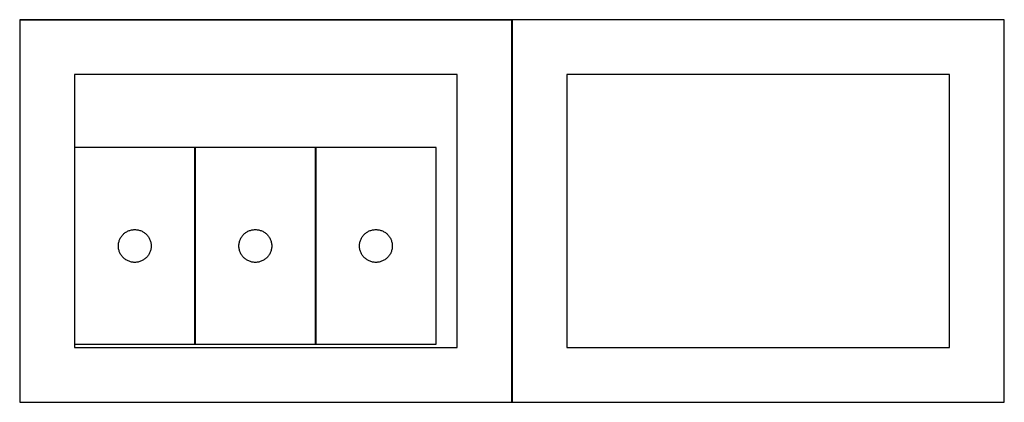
# Model space of a CAD drawing. Header units: millimetres. Extents: x 7 to 1493, y 7 to 2993.
# Tile 3 of 16: x 7 to 907, y 707 to 1057. Entities that reach past the tile are written whole.
import ezdxf

# ---------------------------------------------------------------- set-up
doc = ezdxf.new("R2010")
doc.units = ezdxf.units.MM
doc.layers.add('COMMON', color=5, linetype='CONTINUOUS', true_color=0x0000ff)
doc.layers.add('CUT', color=7, linetype='CONTINUOUS', true_color=0x000000)

msp = doc.modelspace()

# ---------------------------------------------------------------- linework, layer by layer
at = {"layer": 'COMMON'}
for p, q in [((6.524735, 1057.024782), (456.524735, 1057.024782)), ((456.624735, 1056.924782), (456.624735, 706.924782)), ((906.724736, 1057.024783), (456.724736, 1057.024783)), ((166.864862, 939.916673), (166.864862, 759.916673)), ((277.064863, 939.916673), (277.064863, 759.916673)), ((6.524735, 706.824781), (456.524735, 706.824781)), ((456.724736, 706.824781), (906.724736, 706.824781))]:
    msp.add_line(p, q, dxfattribs=at)
at = {"layer": 'CUT'}
for p, q in [((456.524735, 1056.924782), (6.524735, 1056.924782)), ((6.524735, 1056.924782), (6.524735, 706.924782)), ((456.524735, 706.924782), (456.524735, 1056.924782)), ((906.724736, 1056.924782), (456.724736, 1056.924782)), ((456.724736, 1056.924782), (456.724736, 706.924782)), ((906.724736, 706.924782), (906.724736, 1056.924782)), ((406.524735, 1006.924782), (56.524735, 1006.924782)), ((56.524735, 1006.924782), (56.524735, 756.924782)), ((406.524735, 756.924782), (406.524735, 1006.924782)), ((856.724736, 1006.924782), (506.724736, 1006.924782)), ((506.724736, 1006.924782), (506.724736, 756.924782)), ((856.724736, 756.924782), (856.724736, 1006.924782)), ((166.764862, 939.916673), (56.764862, 939.916673)), ((56.764862, 939.916673), (56.764862, 759.916673)), ((166.764862, 759.916673), (166.764862, 939.916673)), ((276.964863, 939.916673), (166.964863, 939.916673)), ((166.964863, 939.916673), (166.964863, 759.916673)), ((276.964863, 759.916673), (276.964863, 939.916673)), ((387.164864, 939.916673), (277.164864, 939.916673)), ((277.164864, 939.916673), (277.164864, 759.916673)), ((387.164864, 759.916673), (387.164864, 939.916673)), ((106.473581, 863.952426), (107.20314, 864.206204)), ((107.20314, 864.206204), (107.944795, 864.422089)), ((107.944795, 864.422089), (108.696581, 864.599509)), ((108.696581, 864.599509), (109.456503, 864.737992)), ((109.456503, 864.737992), (110.222547, 864.837172)), ((110.222547, 864.837172), (110.992681, 864.896785)), ((110.992681, 864.896785), (111.764862, 864.916673)), ((111.764862, 864.916673), (112.537043, 864.896785)), ((112.537043, 864.896785), (113.307177, 864.837172)), ((113.307177, 864.837172), (114.073221, 864.737992)), ((114.073221, 864.737992), (114.833143, 864.599509)), ((114.833143, 864.599509), (115.584929, 864.422089)), ((115.584929, 864.422089), (116.326585, 864.206204)), ((116.326585, 864.206204), (117.056143, 863.952426)), ((216.673582, 863.952426), (217.403141, 864.206204)), ((217.403141, 864.206204), (218.144796, 864.422089)), ((218.144796, 864.422089), (218.896582, 864.599509)), ((218.896582, 864.599509), (219.656504, 864.737992)), ((219.656504, 864.737992), (220.422548, 864.837172)), ((220.422548, 864.837172), (221.192682, 864.896785)), ((221.192682, 864.896785), (221.964863, 864.916673)), ((221.964863, 864.916673), (222.737044, 864.896785)), ((222.737044, 864.896785), (223.507178, 864.837172)), ((223.507178, 864.837172), (224.273222, 864.737992)), ((224.273222, 864.737992), (225.033144, 864.599509)), ((225.033144, 864.599509), (225.78493, 864.422089)), ((225.78493, 864.422089), (226.526586, 864.206204)), ((226.526586, 864.206204), (227.256144, 863.952426)), ((326.873583, 863.952426), (327.603142, 864.206204)), ((327.603142, 864.206204), (328.344797, 864.422089)), ((328.344797, 864.422089), (329.096583, 864.599509)), ((329.096583, 864.599509), (329.856505, 864.737992)), ((329.856505, 864.737992), (330.622549, 864.837172)), ((330.622549, 864.837172), (331.392683, 864.896785)), ((331.392683, 864.896785), (332.164864, 864.916673)), ((332.164864, 864.916673), (332.937045, 864.896785)), ((332.937045, 864.896785), (333.707179, 864.837172)), ((333.707179, 864.837172), (334.473223, 864.737992)), ((334.473223, 864.737992), (335.233145, 864.599509)), ((335.233145, 864.599509), (335.984931, 864.422089)), ((335.984931, 864.422089), (336.726587, 864.206204)), ((336.726587, 864.206204), (337.456145, 863.952426)), ((97.597524, 854.844809), (97.870003, 855.567592)), ((97.870003, 855.567592), (98.179328, 856.275389)), ((98.179328, 856.275389), (98.52468, 856.966325)), ((98.52468, 856.966325), (98.905143, 857.638565)), ((98.905143, 857.638565), (99.319707, 858.290329)), ((99.319707, 858.290329), (99.767273, 858.919888)), ((99.767273, 858.919888), (100.246655, 859.525571)), ((100.246655, 859.525571), (100.756582, 860.105774)), ((100.756582, 860.105774), (101.2957, 860.658956)), ((101.2957, 860.658956), (101.86258, 861.183652)), ((101.86258, 861.183652), (102.45572, 861.678471)), ((102.45572, 861.678471), (103.073546, 862.142099)), ((103.073546, 862.142099), (103.714419, 862.573307)), ((103.714419, 862.573307), (104.376641, 862.970952)), ((104.376641, 862.970952), (105.058455, 863.33398)), ((105.058455, 863.33398), (105.758053, 863.661427)), ((105.758053, 863.661427), (106.473581, 863.952426)), ((117.056143, 863.952426), (117.771671, 863.661427)), ((117.771671, 863.661427), (118.471269, 863.33398)), ((118.471269, 863.33398), (119.153083, 862.970952)), ((119.153083, 862.970952), (119.815305, 862.573307)), ((119.815305, 862.573307), (120.456179, 862.142099)), ((120.456179, 862.142099), (121.074004, 861.678471)), ((121.074004, 861.678471), (121.667144, 861.183652)), ((121.667144, 861.183652), (122.234024, 860.658956)), ((122.234024, 860.658956), (122.773143, 860.105774)), ((122.773143, 860.105774), (123.283069, 859.525571)), ((123.283069, 859.525571), (123.762451, 858.919888)), ((123.762451, 858.919888), (124.210017, 858.290329)), ((124.210017, 858.290329), (124.624581, 857.638565)), ((124.624581, 857.638565), (125.005044, 856.966325)), ((125.005044, 856.966325), (125.350396, 856.275389)), ((125.350396, 856.275389), (125.659722, 855.567592)), ((125.659722, 855.567592), (125.9322, 854.844809)), ((207.797525, 854.844809), (208.070004, 855.567592)), ((208.070004, 855.567592), (208.379329, 856.275389)), ((208.379329, 856.275389), (208.724681, 856.966325)), ((208.724681, 856.966325), (209.105144, 857.638565)), ((209.105144, 857.638565), (209.519708, 858.290329)), ((209.519708, 858.290329), (209.967274, 858.919888)), ((209.967274, 858.919888), (210.446656, 859.525571)), ((210.446656, 859.525571), (210.956583, 860.105774)), ((210.956583, 860.105774), (211.495701, 860.658956)), ((211.495701, 860.658956), (212.062581, 861.183652)), ((212.062581, 861.183652), (212.655721, 861.678471)), ((212.655721, 861.678471), (213.273547, 862.142099)), ((213.273547, 862.142099), (213.91442, 862.573307)), ((213.91442, 862.573307), (214.576642, 862.970952)), ((214.576642, 862.970952), (215.258456, 863.33398)), ((215.258456, 863.33398), (215.958054, 863.661427)), ((215.958054, 863.661427), (216.673582, 863.952426)), ((227.256144, 863.952426), (227.971672, 863.661427)), ((227.971672, 863.661427), (228.67127, 863.33398)), ((228.67127, 863.33398), (229.353084, 862.970952)), ((229.353084, 862.970952), (230.015306, 862.573307)), ((230.015306, 862.573307), (230.65618, 862.142099)), ((230.65618, 862.142099), (231.274005, 861.678471)), ((231.274005, 861.678471), (231.867145, 861.183652)), ((231.867145, 861.183652), (232.434025, 860.658956)), ((232.434025, 860.658956), (232.973144, 860.105774)), ((232.973144, 860.105774), (233.48307, 859.525571)), ((233.48307, 859.525571), (233.962452, 858.919888)), ((233.962452, 858.919888), (234.410018, 858.290329)), ((234.410018, 858.290329), (234.824582, 857.638565)), ((234.824582, 857.638565), (235.205045, 856.966325)), ((235.205045, 856.966325), (235.550397, 856.275389)), ((235.550397, 856.275389), (235.859723, 855.567592)), ((235.859723, 855.567592), (236.132201, 854.844809)), ((317.997526, 854.844809), (318.270005, 855.567592)), ((318.270005, 855.567592), (318.57933, 856.275389)), ((318.57933, 856.275389), (318.924682, 856.966325)), ((318.924682, 856.966325), (319.305145, 857.638565)), ((319.305145, 857.638565), (319.719709, 858.290329)), ((319.719709, 858.290329), (320.167275, 858.919888)), ((320.167275, 858.919888), (320.646657, 859.525571)), ((320.646657, 859.525571), (321.156584, 860.105774)), ((321.156584, 860.105774), (321.695702, 860.658956)), ((321.695702, 860.658956), (322.262582, 861.183652)), ((322.262582, 861.183652), (322.855722, 861.678471)), ((322.855722, 861.678471), (323.473548, 862.142099)), ((323.473548, 862.142099), (324.114421, 862.573307)), ((324.114421, 862.573307), (324.776643, 862.970952)), ((324.776643, 862.970952), (325.458457, 863.33398)), ((325.458457, 863.33398), (326.158055, 863.661427)), ((326.158055, 863.661427), (326.873583, 863.952426)), ((337.456145, 863.952426), (338.171673, 863.661427)), ((338.171673, 863.661427), (338.871271, 863.33398)), ((338.871271, 863.33398), (339.553085, 862.970952)), ((339.553085, 862.970952), (340.215307, 862.573307)), ((340.215307, 862.573307), (340.856181, 862.142099)), ((340.856181, 862.142099), (341.474006, 861.678471)), ((341.474006, 861.678471), (342.067146, 861.183652)), ((342.067146, 861.183652), (342.634026, 860.658956)), ((342.634026, 860.658956), (343.173145, 860.105774)), ((343.173145, 860.105774), (343.683071, 859.525571)), ((343.683071, 859.525571), (344.162453, 858.919888)), ((344.162453, 858.919888), (344.610019, 858.290329)), ((344.610019, 858.290329), (345.024583, 857.638565)), ((345.024583, 857.638565), (345.405046, 856.966325)), ((345.405046, 856.966325), (345.750398, 856.275389)), ((345.750398, 856.275389), (346.059724, 855.567592)), ((346.059724, 855.567592), (346.332202, 854.844809)), ((96.769835, 850.302892), (96.809599, 851.074305)), ((96.769835, 849.530455), (96.769835, 850.302892)), ((96.809599, 848.759042), (96.769835, 849.530455)), ((96.809599, 851.074305), (96.889022, 851.842649)), ((96.889022, 847.990698), (96.809599, 848.759042)), ((96.889022, 851.842649), (97.007893, 852.605885)), ((97.007893, 847.227462), (96.889022, 847.990698)), ((97.007893, 852.605885), (97.165896, 853.36199)), ((97.165896, 846.471357), (97.007893, 847.227462)), ((97.165896, 853.36199), (97.362614, 854.108958)), ((97.362614, 845.724389), (97.165896, 846.471357)), ((97.362614, 854.108958), (97.597524, 854.844809)), ((125.9322, 854.844809), (126.16711, 854.108958)), ((126.16711, 854.108958), (126.363828, 853.36199)), ((126.363828, 846.471357), (126.16711, 845.724389)), ((126.363828, 853.36199), (126.521831, 852.605885)), ((126.521831, 847.227462), (126.363828, 846.471357)), ((126.521831, 852.605885), (126.640702, 851.842649)), ((126.640702, 847.990698), (126.521831, 847.227462)), ((126.640702, 851.842649), (126.720125, 851.074305)), ((126.720125, 848.759042), (126.640702, 847.990698)), ((126.720125, 851.074305), (126.759889, 850.302892)), ((126.759889, 849.530455), (126.720125, 848.759042)), ((126.759889, 850.302892), (126.759889, 849.530455)), ((206.969836, 850.302892), (207.0096, 851.074305)), ((206.969836, 849.530455), (206.969836, 850.302892)), ((207.0096, 848.759042), (206.969836, 849.530455)), ((207.0096, 851.074305), (207.089023, 851.842649)), ((207.089023, 847.990698), (207.0096, 848.759042)), ((207.089023, 851.842649), (207.207894, 852.605885)), ((207.207894, 847.227462), (207.089023, 847.990698)), ((207.207894, 852.605885), (207.365897, 853.36199)), ((207.365897, 846.471357), (207.207894, 847.227462)), ((207.365897, 853.36199), (207.562615, 854.108958)), ((207.562615, 845.724389), (207.365897, 846.471357)), ((207.562615, 854.108958), (207.797525, 854.844809)), ((236.132201, 854.844809), (236.367111, 854.108958)), ((236.367111, 854.108958), (236.563829, 853.36199)), ((236.563829, 846.471357), (236.367111, 845.724389)), ((236.563829, 853.36199), (236.721832, 852.605885)), ((236.721832, 847.227462), (236.563829, 846.471357)), ((236.721832, 852.605885), (236.840703, 851.842649)), ((236.840703, 847.990698), (236.721832, 847.227462)), ((236.840703, 851.842649), (236.920126, 851.074305)), ((236.920126, 848.759042), (236.840703, 847.990698)), ((236.920126, 851.074305), (236.95989, 850.302892)), ((236.95989, 849.530455), (236.920126, 848.759042)), ((236.95989, 850.302892), (236.95989, 849.530455)), ((317.169837, 850.302892), (317.209601, 851.074305)), ((317.169837, 849.530455), (317.169837, 850.302892)), ((317.209601, 848.759042), (317.169837, 849.530455)), ((317.209601, 851.074305), (317.289024, 851.842649)), ((317.289024, 847.990698), (317.209601, 848.759042)), ((317.289024, 851.842649), (317.407895, 852.605885)), ((317.407895, 847.227462), (317.289024, 847.990698)), ((317.407895, 852.605885), (317.565898, 853.36199)), ((317.565898, 846.471357), (317.407895, 847.227462)), ((317.565898, 853.36199), (317.762616, 854.108958)), ((317.762616, 845.724389), (317.565898, 846.471357)), ((317.762616, 854.108958), (317.997526, 854.844809)), ((346.332202, 854.844809), (346.567112, 854.108958)), ((346.567112, 854.108958), (346.76383, 853.36199)), ((346.76383, 846.471357), (346.567112, 845.724389)), ((346.76383, 853.36199), (346.921833, 852.605885)), ((346.921833, 847.227462), (346.76383, 846.471357)), ((346.921833, 852.605885), (347.040704, 851.842649)), ((347.040704, 847.990698), (346.921833, 847.227462)), ((347.040704, 851.842649), (347.120127, 851.074305)), ((347.120127, 848.759042), (347.040704, 847.990698)), ((347.120127, 851.074305), (347.159891, 850.302892)), ((347.159891, 849.530455), (347.120127, 848.759042)), ((347.159891, 850.302892), (347.159891, 849.530455)), ((97.597524, 844.988538), (97.362614, 845.724389)), ((97.870003, 844.265755), (97.597524, 844.988538)), ((98.179328, 843.557958), (97.870003, 844.265755)), ((98.52468, 842.867022), (98.179328, 843.557958)), ((98.905143, 842.194781), (98.52468, 842.867022)), ((99.319707, 841.543018), (98.905143, 842.194781)), ((99.767273, 840.913459), (99.319707, 841.543018)), ((100.246655, 840.307776), (99.767273, 840.913459)), ((100.756582, 839.727573), (100.246655, 840.307776)), ((101.2957, 839.174391), (100.756582, 839.727573)), ((101.86258, 838.649694), (101.2957, 839.174391)), ((102.45572, 838.154876), (101.86258, 838.649694)), ((103.073546, 837.691248), (102.45572, 838.154876)), ((103.714419, 837.26004), (103.073546, 837.691248)), ((104.376641, 836.862395), (103.714419, 837.26004)), ((119.815305, 837.26004), (119.153083, 836.862395)), ((120.456179, 837.691248), (119.815305, 837.26004)), ((121.074004, 838.154876), (120.456179, 837.691248)), ((121.667144, 838.649694), (121.074004, 838.154876)), ((122.234024, 839.174391), (121.667144, 838.649694)), ((122.773143, 839.727573), (122.234024, 839.174391)), ((123.283069, 840.307776), (122.773143, 839.727573)), ((123.762451, 840.913459), (123.283069, 840.307776)), ((124.210017, 841.543018), (123.762451, 840.913459)), ((124.624581, 842.194781), (124.210017, 841.543018)), ((125.005044, 842.867022), (124.624581, 842.194781)), ((125.350396, 843.557958), (125.005044, 842.867022)), ((125.659722, 844.265755), (125.350396, 843.557958)), ((125.9322, 844.988538), (125.659722, 844.265755)), ((126.16711, 845.724389), (125.9322, 844.988538)), ((207.797525, 844.988538), (207.562615, 845.724389)), ((208.070004, 844.265755), (207.797525, 844.988538)), ((208.379329, 843.557958), (208.070004, 844.265755)), ((208.724681, 842.867022), (208.379329, 843.557958)), ((209.105144, 842.194781), (208.724681, 842.867022)), ((209.519708, 841.543018), (209.105144, 842.194781)), ((209.967274, 840.913459), (209.519708, 841.543018)), ((210.446656, 840.307776), (209.967274, 840.913459)), ((210.956583, 839.727573), (210.446656, 840.307776)), ((211.495701, 839.174391), (210.956583, 839.727573)), ((212.062581, 838.649694), (211.495701, 839.174391)), ((212.655721, 838.154876), (212.062581, 838.649694)), ((213.273547, 837.691248), (212.655721, 838.154876)), ((213.91442, 837.26004), (213.273547, 837.691248)), ((214.576642, 836.862395), (213.91442, 837.26004)), ((230.015306, 837.26004), (229.353084, 836.862395)), ((230.65618, 837.691248), (230.015306, 837.26004)), ((231.274005, 838.154876), (230.65618, 837.691248)), ((231.867145, 838.649694), (231.274005, 838.154876)), ((232.434025, 839.174391), (231.867145, 838.649694)), ((232.973144, 839.727573), (232.434025, 839.174391)), ((233.48307, 840.307776), (232.973144, 839.727573)), ((233.962452, 840.913459), (233.48307, 840.307776)), ((234.410018, 841.543018), (233.962452, 840.913459)), ((234.824582, 842.194781), (234.410018, 841.543018)), ((235.205045, 842.867022), (234.824582, 842.194781)), ((235.550397, 843.557958), (235.205045, 842.867022)), ((235.859723, 844.265755), (235.550397, 843.557958)), ((236.132201, 844.988538), (235.859723, 844.265755)), ((236.367111, 845.724389), (236.132201, 844.988538)), ((317.997526, 844.988538), (317.762616, 845.724389)), ((318.270005, 844.265755), (317.997526, 844.988538)), ((318.57933, 843.557958), (318.270005, 844.265755)), ((318.924682, 842.867022), (318.57933, 843.557958)), ((319.305145, 842.194781), (318.924682, 842.867022)), ((319.719709, 841.543018), (319.305145, 842.194781)), ((320.167275, 840.913459), (319.719709, 841.543018)), ((320.646657, 840.307776), (320.167275, 840.913459)), ((321.156584, 839.727573), (320.646657, 840.307776)), ((321.695702, 839.174391), (321.156584, 839.727573)), ((322.262582, 838.649694), (321.695702, 839.174391)), ((322.855722, 838.154876), (322.262582, 838.649694)), ((323.473548, 837.691248), (322.855722, 838.154876)), ((324.114421, 837.26004), (323.473548, 837.691248)), ((324.776643, 836.862395), (324.114421, 837.26004)), ((340.215307, 837.26004), (339.553085, 836.862395)), ((340.856181, 837.691248), (340.215307, 837.26004)), ((341.474006, 838.154876), (340.856181, 837.691248)), ((342.067146, 838.649694), (341.474006, 838.154876)), ((342.634026, 839.174391), (342.067146, 838.649694)), ((343.173145, 839.727573), (342.634026, 839.174391)), ((343.683071, 840.307776), (343.173145, 839.727573)), ((344.162453, 840.913459), (343.683071, 840.307776)), ((344.610019, 841.543018), (344.162453, 840.913459)), ((345.024583, 842.194781), (344.610019, 841.543018)), ((345.405046, 842.867022), (345.024583, 842.194781)), ((345.750398, 843.557958), (345.405046, 842.867022)), ((346.059724, 844.265755), (345.750398, 843.557958)), ((346.332202, 844.988538), (346.059724, 844.265755)), ((346.567112, 845.724389), (346.332202, 844.988538)), ((105.058455, 836.499367), (104.376641, 836.862395)), ((105.758053, 836.17192), (105.058455, 836.499367)), ((106.473581, 835.880921), (105.758053, 836.17192)), ((107.20314, 835.627143), (106.473581, 835.880921)), ((107.944795, 835.411258), (107.20314, 835.627143)), ((108.696581, 835.233838), (107.944795, 835.411258)), ((109.456503, 835.095355), (108.696581, 835.233838)), ((110.222547, 834.996175), (109.456503, 835.095355)), ((110.992681, 834.936562), (110.222547, 834.996175)), ((111.764862, 834.916673), (110.992681, 834.936562)), ((112.537043, 834.936562), (111.764862, 834.916673)), ((113.307177, 834.996175), (112.537043, 834.936562)), ((114.073221, 835.095355), (113.307177, 834.996175)), ((114.833143, 835.233838), (114.073221, 835.095355)), ((115.584929, 835.411258), (114.833143, 835.233838)), ((116.326585, 835.627143), (115.584929, 835.411258)), ((117.056143, 835.880921), (116.326585, 835.627143)), ((117.771671, 836.17192), (117.056143, 835.880921)), ((118.471269, 836.499367), (117.771671, 836.17192)), ((119.153083, 836.862395), (118.471269, 836.499367)), ((215.258456, 836.499367), (214.576642, 836.862395)), ((215.958054, 836.17192), (215.258456, 836.499367)), ((216.673582, 835.880921), (215.958054, 836.17192)), ((217.403141, 835.627143), (216.673582, 835.880921)), ((218.144796, 835.411258), (217.403141, 835.627143)), ((218.896582, 835.233838), (218.144796, 835.411258)), ((219.656504, 835.095355), (218.896582, 835.233838)), ((220.422548, 834.996175), (219.656504, 835.095355)), ((221.192682, 834.936562), (220.422548, 834.996175)), ((221.964863, 834.916673), (221.192682, 834.936562)), ((222.737044, 834.936562), (221.964863, 834.916673)), ((223.507178, 834.996175), (222.737044, 834.936562)), ((224.273222, 835.095355), (223.507178, 834.996175)), ((225.033144, 835.233838), (224.273222, 835.095355)), ((225.78493, 835.411258), (225.033144, 835.233838)), ((226.526586, 835.627143), (225.78493, 835.411258)), ((227.256144, 835.880921), (226.526586, 835.627143)), ((227.971672, 836.17192), (227.256144, 835.880921)), ((228.67127, 836.499367), (227.971672, 836.17192)), ((229.353084, 836.862395), (228.67127, 836.499367)), ((325.458457, 836.499367), (324.776643, 836.862395)), ((326.158055, 836.17192), (325.458457, 836.499367)), ((326.873583, 835.880921), (326.158055, 836.17192)), ((327.603142, 835.627143), (326.873583, 835.880921)), ((328.344797, 835.411258), (327.603142, 835.627143)), ((329.096583, 835.233838), (328.344797, 835.411258)), ((329.856505, 835.095355), (329.096583, 835.233838)), ((330.622549, 834.996175), (329.856505, 835.095355)), ((331.392683, 834.936562), (330.622549, 834.996175)), ((332.164864, 834.916673), (331.392683, 834.936562)), ((332.937045, 834.936562), (332.164864, 834.916673)), ((333.707179, 834.996175), (332.937045, 834.936562)), ((334.473223, 835.095355), (333.707179, 834.996175)), ((335.233145, 835.233838), (334.473223, 835.095355)), ((335.984931, 835.411258), (335.233145, 835.233838)), ((336.726587, 835.627143), (335.984931, 835.411258)), ((337.456145, 835.880921), (336.726587, 835.627143)), ((338.171673, 836.17192), (337.456145, 835.880921)), ((338.871271, 836.499367), (338.171673, 836.17192)), ((339.553085, 836.862395), (338.871271, 836.499367)), ((56.524735, 756.924782), (406.524735, 756.924782)), ((56.764862, 759.916673), (166.764862, 759.916673)), ((166.964863, 759.916673), (276.964863, 759.916673)), ((277.164864, 759.916673), (387.164864, 759.916673)), ((506.724736, 756.924782), (856.724736, 756.924782)), ((6.524735, 706.924782), (456.524735, 706.924782)), ((456.724736, 706.924782), (906.724736, 706.924782))]:
    msp.add_line(p, q, dxfattribs=at)

doc.saveas('drawing.dxf')
